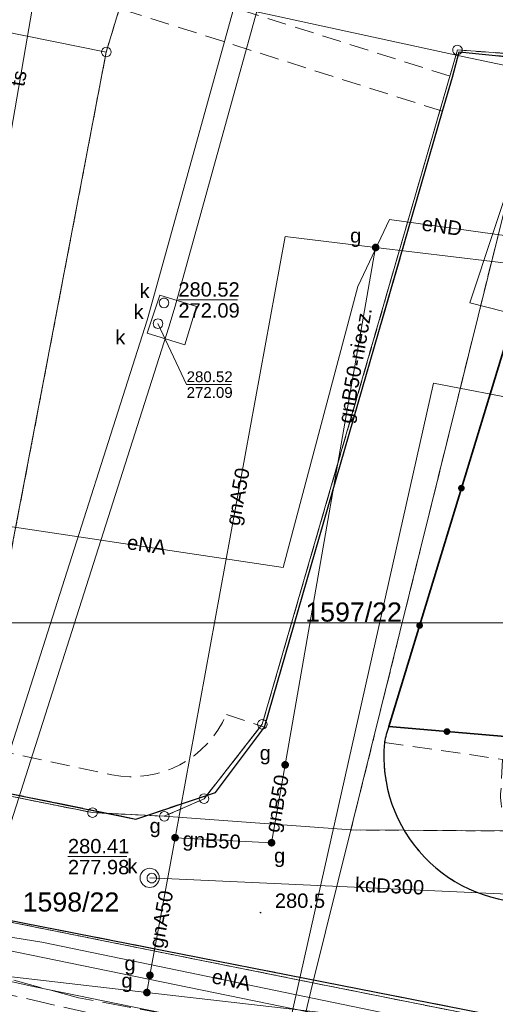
# Model space of a CAD drawing. Extents: x 0 to 6569664, y 0 to 5584502.
# Tile 13 of 64: x 6568305 to 6568330, y 5584085 to 5584137. Entities that reach past the tile are written whole.
import ezdxf
from ezdxf.enums import TextEntityAlignment as Align

# ---------------------------------------------------------------- set-up
doc = ezdxf.new("R2010")
doc.units = 0
doc.header["$PDSIZE"] = 0.75
for name, pattern in [('GAK', [3.5, 2, -0.7, 0.1, -0.7]), ('PRZER1-1', [1, 0.5, -0.5]), ('PRZER2-1', [1.5, 1, -0.5]), ('PRZER3-1', [2, 1.5, -0.5])]:
    doc.linetypes.add(name, pattern=pattern)
doc.layers.get('0').update_dxf_attribs({"linetype": 'CONTINUOUS'})
doc.layers.get('Defpoints').update_dxf_attribs({"linetype": 'CONTINUOUS'})
for name, color, linetype, lineweight in [('EGDE', 7, 'CONTINUOUS', 18), ('EGDE_O', 7, 'CONTINUOUS', 18), ('EGPG', 7, 'CONTINUOUS', 18), ('GUPPRZ_O', 7, 'CONTINUOUS', 18), ('OTKC', 7, 'CONTINUOUS', 18), ('OTKJ', 7, 'CONTINUOUS', 18), ('OTKK', 7, 'CONTINUOUS', 25), ('OTOO', 7, 'CONTINUOUS', 35), ('OTRN', 7, 'CONTINUOUS', 13), ('OTRN_O', 7, 'CONTINUOUS', 13), ('ramka sekcji', 7, 'CONTINUOUS', 18), ('siec', 7, 'GAK', 70), ('SUPK', 7, 'CONTINUOUS', 18), ('SUPW', 7, 'CONTINUOUS', 18), ('SUPW_O', 7, 'CONTINUOUS', 18)]:
    doc.layers.add(name, color=color, linetype=linetype, lineweight=lineweight)
for name, color, linetype, lineweight, true_color in [('EGUG', 7, 'CONTINUOUS', 18, 0x008000), ('SUCP', 7, 'CONTINUOUS', 18, 0xd200d2), ('SUEP', 1, 'CONTINUOUS', 18, 0xff0000), ('SUEP_O', 1, 'CONTINUOUS', 18, 0xff0000), ('SUGP', 7, 'CONTINUOUS', 18, 0xbfbf00), ('SUGP_O', 7, 'CONTINUOUS', 18, 0xbfbf00), ('SUGU', 7, 'CONTINUOUS', 18, 0xbfbf00), ('SUGU_O', 7, 'CONTINUOUS', 18, 0xbfbf00), ('SUKP', 7, 'CONTINUOUS', 18, 0x803300), ('SUKP_O', 7, 'CONTINUOUS', 18, 0x803300), ('SUKS', 7, 'CONTINUOUS', 18, 0x803300), ('SUKS_O', 7, 'CONTINUOUS', 18, 0x803300), ('SUTP', 7, 'CONTINUOUS', 18, 0xff9100), ('SUTP_O', 7, 'CONTINUOUS', 18, 0xff9100)]:
    doc.layers.add(name, color=color, linetype=linetype, lineweight=lineweight, true_color=true_color)
doc.styles.add('Arial', font='arial.ttf')
doc.styles.add('GEO-INFO', font='arial.ttf')
doc.dimstyles.get("Standard").update_dxf_attribs({"dimtxt": 0.18, "dimasz": 0.18, "dimexe": 0.18, "dimexo": 0.0625, "dimgap": 0.09, "dimtad": 0, "dimtih": 1, "dimtoh": 1, "dimdec": 4, "dimzin": 0, "dimdsep": 46, "dimtxsty": 'Standard', "dimcen": 0.09, "dimadec": 0, "dimazin": 0, "dimtfac": 1, "dimtdec": 4, "dimtofl": 0, "dimtmove": 0, "dimatfit": 3, "dimfxl": 0, "dimtolj": 1, "dimtzin": 0, "dimarcsym": 0})

# ---------------------------------------------------------------- blocks, each defined once
blk = doc.blocks.new('D_GSPWPN1')
blk.add_hatch(color=0).paths.add_polyline_path([(-0.045, 0), (-0.043467, -0.011647), (-0.038971, -0.0225), (-0.03182, -0.03182), (-0.0225, -0.038971), (-0.011647, -0.043467), (0, -0.045), (0.011647, -0.043467), (0.0225, -0.038971), (0.03182, -0.03182), (0.038971, -0.0225), (0.043467, -0.011647), (0.045, 0), (0.043467, 0.011647), (0.038971, 0.0225), (0.03182, 0.03182), (0.0225, 0.038971), (0.011647, 0.043467), (0, 0.045), (-0.011647, 0.043467), (-0.0225, 0.038971), (-0.03182, 0.03182), (-0.038971, 0.0225), (-0.043467, 0.011647)])
blk = doc.blocks.new('D_GUPIWZ1_1')
at = {"color": 0}
blk.add_lwpolyline([(0, 0.25), (0.064705, 0.241481), (0.125, 0.216506), (0.176777, 0.176777), (0.216506, 0.125), (0.241481, 0.064705), (0.25, 0), (0.241481, -0.064705), (0.216506, -0.125), (0.176777, -0.176777), (0.125, -0.216506), (0.064705, -0.241481), (0, -0.25), (-0.064705, -0.241481), (-0.125, -0.216506), (-0.176777, -0.176777), (-0.216506, -0.125), (-0.241481, -0.064705), (-0.25, 0), (-0.241481, 0.064705), (-0.216506, 0.125), (-0.176777, 0.176777), (-0.125, 0.216506), (-0.064705, 0.241481)], close=True, dxfattribs=at)
blk = doc.blocks.new('D_GUPKSD1_1')
at = {"color": 0}
blk.add_lwpolyline([(0, 0.25), (0.064705, 0.241481), (0.125, 0.216506), (0.176777, 0.176777), (0.216506, 0.125), (0.241481, 0.064705), (0.25, 0), (0.241481, -0.064705), (0.216506, -0.125), (0.176777, -0.176777), (0.125, -0.216506), (0.064705, -0.241481), (0, -0.25), (-0.064705, -0.241481), (-0.125, -0.216506), (-0.176777, -0.176777), (-0.216506, -0.125), (-0.241481, -0.064705), (-0.25, 0), (-0.241481, 0.064705), (-0.216506, 0.125), (-0.176777, 0.176777), (-0.125, 0.216506), (-0.064705, 0.241481)], close=True, dxfattribs=at)
blk = doc.blocks.new('D_GUPGUT1')
blk.add_hatch(color=0).paths.add_polyline_path([(-0.2, 0), (-0.193185, -0.051764), (-0.173205, -0.1), (-0.141421, -0.141421), (-0.1, -0.173205), (-0.051764, -0.193185), (0, -0.2), (0.051764, -0.193185), (0.1, -0.173205), (0.141421, -0.141421), (0.173205, -0.1), (0.193185, -0.051764), (0.2, 0), (0.193185, 0.051764), (0.173205, 0.1), (0.141421, 0.141421), (0.1, 0.173205), (0.051764, 0.193185), (0, 0.2), (-0.051764, 0.193185), (-0.1, 0.173205), (-0.141421, 0.141421), (-0.173205, 0.1), (-0.193185, 0.051764)])
blk = doc.blocks.new('D_GEPPGD1_2')
blk.add_hatch(color=0).paths.add_polyline_path([(0, -0.045), (0.013906, -0.042798), (0.02645, -0.036406), (0.036406, -0.02645), (0.042798, -0.013906), (0.045, 0), (0.042798, 0.013906), (0.036406, 0.02645), (0.02645, 0.036406), (0.013906, 0.042798), (0, 0.045), (-0.013906, 0.042798), (-0.02645, 0.036406), (-0.036406, 0.02645), (-0.042798, 0.013906), (-0.045, 0), (-0.042798, -0.013906), (-0.036406, -0.02645), (-0.02645, -0.036406), (-0.013906, -0.042798)])
blk = doc.blocks.new('D_GEPPGD1_1')
at = {"color": 0}
blk.add_lwpolyline([(0, 0.25), (0.077254, 0.237764), (0.146946, 0.202254), (0.202254, 0.146946), (0.237764, 0.077254), (0.25, 0), (0.237764, -0.077254), (0.202254, -0.146946), (0.146946, -0.202254), (0.077254, -0.237764), (0, -0.25), (-0.077254, -0.237764), (-0.146946, -0.202254), (-0.202254, -0.146946), (-0.237764, -0.077254), (-0.25, 0), (-0.237764, 0.077254), (-0.202254, 0.146946), (-0.146946, 0.202254), (-0.077254, 0.237764)], close=True, dxfattribs=at)
blk = doc.blocks.new('D_KOLO')
blk.add_hatch(color=0).paths.add_polyline_path([(-0.175, 0), (-0.169037, -0.045293), (-0.151554, -0.0875), (-0.123744, -0.123744), (-0.0875, -0.151554), (-0.045293, -0.169037), (0, -0.175), (0.045293, -0.169037), (0.0875, -0.151554), (0.123744, -0.123744), (0.151554, -0.0875), (0.169037, -0.045293), (0.175, 0), (0.169037, 0.045293), (0.151554, 0.0875), (0.123744, 0.123744), (0.0875, 0.151554), (0.045293, 0.169037), (0, 0.175), (-0.045293, 0.169037), (-0.0875, 0.151554), (-0.123744, 0.123744), (-0.151554, 0.0875), (-0.169037, 0.045293)])
blk = doc.blocks.new('*D45')
at = {"layer": 'Defpoints', "color": 0}
for p in [(6568647.5, 5584150), (6568650, 5584150), (0, 0)]:
    blk.add_point(p, dxfattribs=at)
at = {"layer": 'ramka sekcji', "color": 0, "lineweight": -2}
blk.add_line((6568649.938, 5584150), (6568647.5, 5584150), dxfattribs=at)
at = {"layer": 'ramka sekcji', "color": 0, "insert": (6568644.106, 5584150), "char_height": 0.75, "attachment_point": 5, "style": 'GEO-INFO'}
blk.add_mtext('\\A1;5584150.0000', dxfattribs=at)
blk = doc.blocks.new('*D46')
at = {"layer": 'Defpoints', "color": 0}
for p in [(6568650, 5584152.5), (6568650, 5584150), (0, 0)]:
    blk.add_point(p, dxfattribs=at)
at = {"layer": 'ramka sekcji', "color": 0, "lineweight": -2}
blk.add_line((6568650, 5584150.062), (6568650, 5584152.5), dxfattribs=at)
at = {"layer": 'ramka sekcji', "color": 0, "insert": (6568650, 5584155.896), "char_height": 0.75, "attachment_point": 5, "rotation": 90, "style": 'GEO-INFO'}
blk.add_mtext('\\A1;6568650.0000', dxfattribs=at)

msp = doc.modelspace()

# ---------------------------------------------------------------- linework, layer by layer
at = {"layer": 'EGDE', "linetype": 'Continuous', "elevation": 10.22}
for points in [[(6568361.26341, 5584250.74162), (6568355.87516, 5584228.80739), (6568343.88997, 5584180.27922), (6568337.0279, 5584152.47866), (6568332.74, 5584135.02), (6568328.2783, 5584135.3346), (6568318.08182, 5584100.1005), (6568315.04175, 5584096.21103), (6568312.96342, 5584095.29418), (6568309.21068, 5584095.48584), (6568302.523, 5584096.81978), (6568303.26305, 5584109.23027), (6568304.89857, 5584108.81131), (6568309.92834, 5584135.22816), (6568320.18066, 5584169.23288), (6568329.95, 5584201.67), (6568339.09, 5584229.28), (6568315.28914, 5584237.02736), (6568321.65, 5584256.49), (6568327.03, 5584260.27)], [(6568309.92834, 5584135.22816), (6568287.80878, 5584139.7235), (6568288.97096, 5584157.39984), (6568294.18308, 5584175.87843), (6568320.18066, 5584169.23288)], [(6568304.89857, 5584108.81131), (6568303.26305, 5584109.23027), (6568280.79901, 5584114.07121), (6568285.97392, 5584140.08989), (6568287.80878, 5584139.7235), (6568309.92834, 5584135.22816)], [(6568328.2783, 5584135.3346), (6568332.74, 5584135.02), (6568331.91463, 5584131.76118), (6568322.71334, 5584094.57975), (6568312.96342, 5584095.29418), (6568315.04175, 5584096.21103), (6568318.08182, 5584100.1005)], [(6568331.91463, 5584131.76118), (6568332.74, 5584135.02), (6568363.32778, 5584133.24604), (6568371.2, 5584132.71), (6568377.65, 5584132.3), (6568375.19, 5584092.43), (6568344.88, 5584093.16), (6568345, 5584094.44), (6568322.71334, 5584094.57975)], [(6568322.71334, 5584094.57975), (6568320.72616, 5584086.59352), (6568302.13672, 5584090.3243), (6568302.523, 5584096.81978), (6568309.21068, 5584095.48584), (6568312.96342, 5584095.29418)], [(6568375.19, 5584092.43), (6568374.92948, 5584088.19204), (6568374.48985, 5584081.95589), (6568329.45932, 5584084.84591), (6568320.72616, 5584086.59352), (6568322.71334, 5584094.57975), (6568345, 5584094.44), (6568344.88, 5584093.16)], [(6568302.13672, 5584090.3243), (6568320.72616, 5584086.59352), (6568319.9193, 5584083.24287), (6568307.93382, 5584034.73468), (6568295.92847, 5583986.21622), (6568300.13923, 5584056.76596)]]:
    msp.add_lwpolyline(points, close=True, dxfattribs=at)
msp.add_lwpolyline([(6568594.31055, 5583939.47691), (6568591.06023, 5583939.65534), (6568585.12694, 5583937.54872), (6568482.90911, 5583944.55214), (6568370.44353, 5583952.88368), (6568294.32233, 5583957.98331), (6568295.92847, 5583986.21622), (6568307.93382, 5584034.73468), (6568319.9193, 5584083.24287), (6568320.72616, 5584086.59352), (6568329.45932, 5584084.84591), (6568374.48985, 5584081.95589), (6568374.92948, 5584088.19204), (6568391.77674, 5584086.94902), (6568441.65482, 5584081.9513), (6568491.15577, 5584079.0589), (6568538.06756, 5584076.86319), (6568558.47556, 5584075.58605), (6568583.6998, 5584038.16817), (6568609.00522, 5584036.3441), (6568644.22449, 5584009.45582)], dxfattribs=at)
at = {"layer": 'EGUG', "linetype": 'PRZER1-1', "lineweight": 18, "elevation": 10.08}
for points in [[(6568370.27666, 5584242.73402), (6568367.78222, 5584196.52832), (6568365.45974, 5584156.3753), (6568363.32778, 5584133.24604), (6568332.74, 5584135.02), (6568328.2783, 5584135.3346), (6568318.08182, 5584100.1005), (6568315.04175, 5584096.21103), (6568312.96342, 5584095.29418), (6568309.21068, 5584095.48584), (6568302.523, 5584096.81978), (6568293.22847, 5584098.67016), (6568278.61678, 5584101.82214), (6568280.79901, 5584114.07121), (6568303.26305, 5584109.23027), (6568304.89857, 5584108.81131), (6568309.92834, 5584135.22816), (6568320.18066, 5584169.23288), (6568329.95, 5584201.67), (6568339.09, 5584229.28), (6568315.28914, 5584237.02736), (6568321.65, 5584256.49)], [(6568321.65, 5584256.49), (6568315.28914, 5584237.02736), (6568313.96, 5584237.46), (6568310.11, 5584225.76), (6568304.98, 5584210.19), (6568294.18308, 5584175.87843), (6568288.97096, 5584157.39984), (6568285.97392, 5584140.08989), (6568280.79901, 5584114.07121), (6568278.61678, 5584101.82214), (6568293.22847, 5584098.67016), (6568302.523, 5584096.81978), (6568309.21068, 5584095.48584), (6568312.96342, 5584095.29418), (6568315.04175, 5584096.21103), (6568318.08182, 5584100.1005), (6568328.2783, 5584135.3346), (6568332.74, 5584135.02)], [(6568482.90911, 5583944.55214), (6568370.44353, 5583952.88368), (6568294.32233, 5583957.98331), (6568294.26523, 5583956.9825), (6568277.26098, 5583957.9935), (6568263.9809, 5583958.70246), (6568268.42617, 5584011.06381), (6568271.58328, 5584050.08752), (6568274.3496, 5584077.53529), (6568277.46122, 5584095.26675), (6568302.13672, 5584090.3243), (6568320.72616, 5584086.59352), (6568329.45932, 5584084.84591), (6568374.48985, 5584081.95589), (6568374.92948, 5584088.19204), (6568375.19, 5584092.43), (6568377.65, 5584132.3), (6568371.2, 5584132.71), (6568369.87809, 5584134.81056), (6568369.45834, 5584137.11533), (6568375.25714, 5584238.8479), (6568377.54509, 5584242.89769)], [(6568331.91463, 5584131.76118), (6568322.71334, 5584094.57975), (6568345, 5584094.44)], [(6568329.45932, 5584084.84591), (6568320.72616, 5584086.59352), (6568302.13672, 5584090.3243), (6568277.46122, 5584095.26675), (6568274.3496, 5584077.53529)]]:
    msp.add_lwpolyline(points, dxfattribs=at)
for points in [[(6568285.97392, 5584140.08989), (6568288.97096, 5584157.39984), (6568294.18308, 5584175.87843), (6568304.98, 5584210.19), (6568310.11, 5584225.76), (6568313.96, 5584237.46), (6568315.28914, 5584237.02736), (6568339.09, 5584229.28), (6568329.95, 5584201.67), (6568320.18066, 5584169.23288), (6568309.92834, 5584135.22816), (6568304.89857, 5584108.81131), (6568303.26305, 5584109.23027), (6568280.79901, 5584114.07121)], [(6568331.91463, 5584131.76118), (6568332.74, 5584135.02), (6568363.32778, 5584133.24604), (6568371.2, 5584132.71), (6568377.65, 5584132.3), (6568375.19, 5584092.43), (6568344.88, 5584093.16), (6568345, 5584094.44), (6568322.71334, 5584094.57975)]]:
    msp.add_lwpolyline(points, close=True, dxfattribs=at)
at = {"layer": 'GUPPRZ_O', "linetype": 'Continuous', "lineweight": 13, "elevation": 10.8, "flags": 128}
for points in [[(6568313.69882, 5584122.27498), (6568316.77882, 5584122.27498)], [(6568312.63278, 5584121.03528), (6568314.13062, 5584117.85035), (6568316.45062, 5584117.85035)], [(6568307.92868, 5584093.18644), (6568311.00868, 5584093.18644)]]:
    msp.add_lwpolyline(points, dxfattribs=at)
at = {"layer": 'OTKC', "linetype": 'PRZER2-1', "lineweight": 18, "elevation": 10.18}
msp.add_lwpolyline([(6568292.79, 5584169.75), (6568287.15, 5584146.3), (6568287, 5584145.5), (6568305.5, 5584141.07), (6568328.02, 5584133.92), (6568327.5, 5584132.13), (6568305.05, 5584139.28), (6568286.65, 5584143.53), (6568285.27826, 5584136.59221), (6568281.62246, 5584118.2114), (6568279.2, 5584118.53), (6568278.34, 5584119.3), (6568277.98, 5584120.39), (6568283.29, 5584147.13), (6568291.67, 5584180.99)], dxfattribs=at)
for points in [[(6568318.19, 5584099.95), (6568315.63, 5584096.54), (6568311.48, 5584095.15), (6568277.84, 5584101.97, -0.31088175), (6568275.11, 5584104.71), (6568276.42, 5584111.96), (6568276.96, 5584112.62), (6568277.69, 5584112.69), (6568280.34, 5584112.5), (6568279.27, 5584107.79), (6568279.91, 5584106.75), (6568282.03, 5584106.11), (6568281.59, 5584103.71), (6568295.3, 5584100.64), (6568310.23, 5584097.46, 0.3518827), (6568316.21, 5584100.62)], [(6568377.68, 5584087.98), (6568371.71, 5584088.44), (6568332.44, 5584090.8, -0.45490263), (6568324.46, 5584099.15), (6568330.64, 5584098.27), (6568330.56, 5584096.77, 0.21030029), (6568331.27, 5584094.34), (6568331.97, 5584094.02), (6568342.96, 5584093.21), (6568344.27, 5584093.63), (6568345.03, 5584094.4), (6568348.27, 5584094.18), (6568365.8, 5584093.09), (6568367.47, 5584092.9), (6568369.51, 5584092.8, 0.12574289), (6568371.1, 5584092.66, 0.34864944), (6568373.14, 5584094.42), (6568373.36, 5584097.51), (6568373.61243, 5584100.52929), (6568375.73, 5584100.29), (6568378.25, 5584100.43), (6568377.91, 5584092.62), (6568377.8, 5584090.47)]]:
    msp.add_lwpolyline(points, format="xyb", close=True, dxfattribs=at)
at = {"layer": 'OTKJ', "linetype": 'PRZER3-1', "lineweight": 18, "elevation": 10.18}
msp.add_lwpolyline([(6568330.51, 5584084.83), (6568276.89, 5584095.36), (6568277.84, 5584101.97), (6568311.48, 5584095.15), (6568315.63, 5584096.54), (6568318.19, 5584099.95), (6568327.5, 5584132.13), (6568328.02, 5584133.92), (6568328.36, 5584135.24), (6568335.42, 5584134.53), (6568334.87, 5584128.07), (6568332.28, 5584124.9), (6568324.69, 5584099.98, 0.03393703), (6568324.46, 5584099.15, 0.45490263), (6568332.44, 5584090.8), (6568371.71, 5584088.44), (6568377.68, 5584087.98), (6568381.72, 5584087.67), (6568384.28, 5584087.56)], format="xyb", dxfattribs=at)
at = {"layer": 'OTKK', "linetype": 'Continuous', "lineweight": 25, "elevation": 10.18}
for points in [[(6568280.34, 5584112.5), (6568277.69, 5584112.69), (6568276.96, 5584112.62), (6568276.42, 5584111.96), (6568275.11, 5584104.71, 0.31088175), (6568277.84, 5584101.97), (6568311.48, 5584095.15), (6568315.63, 5584096.54), (6568318.19, 5584099.95), (6568327.5, 5584132.13), (6568328.02, 5584133.92), (6568328.36, 5584135.24), (6568335.42, 5584134.53)], [(6568324.69, 5584099.98, 0.03393703), (6568324.46, 5584099.15, 0.45490263), (6568332.44, 5584090.8), (6568371.71, 5584088.44), (6568377.68, 5584087.98)], [(6568366.17994, 5583966.25595), (6568362.14, 5583966.51), (6568313.68, 5583969.67), (6568310.89, 5583969.83), (6568296.58, 5583970.72), (6568295.74, 5583961.67, -0.29217785), (6568289.71, 5583954.65), (6568268.81, 5583956.34, -0.11600079), (6568265.57, 5583957.41, -0.07423973), (6568263.46, 5583959.35, -0.12887514), (6568261.14, 5583964.74), (6568265.58, 5584031.75), (6568268.21, 5584056.6), (6568269.75, 5584068.54), (6568273.31, 5584093.29, -0.47390876), (6568276.89, 5584095.36), (6568330.51, 5584084.83)]]:
    msp.add_lwpolyline(points, format="xyb", dxfattribs=at)
at = {"layer": 'OTOO', "linetype": 'Continuous', "lineweight": 35, "elevation": 10.18}
msp.add_lwpolyline([(6568332.7, 5584099.23), (6568330.77, 5584099.46), (6568324.69, 5584099.98), (6568332.28, 5584124.9), (6568334.87, 5584128.07), (6568335.42, 5584134.53), (6568361.49, 5584133.2)], dxfattribs=at)
at = {"layer": 'siec', "linetype": 'ByBlock', "lineweight": 20}
msp.add_line((6568238.01967, 5584105.39829), (6568734.39713, 5584105.39829), dxfattribs=at)
at = {"layer": 'SUCP', "linetype": 'Continuous', "lineweight": 18, "elevation": 10.14}
msp.add_lwpolyline([(6568363.52786, 5584258.84118), (6568358.72812, 5584235.45896), (6568363.21186, 5584234.19605), (6568362.14107, 5584229.40269), (6568356.91373, 5584229.77556), (6568349.05454, 5584184.02745), (6568353.4808, 5584182.02165), (6568352.51065, 5584178.73978), (6568347.94518, 5584179.45938), (6568328.91705, 5584122.12967), (6568332.47163, 5584121.22431), (6568331.91754, 5584116.99279), (6568327.01957, 5584117.92663), (6568310.11167, 5584042.64789), (6568313.52267, 5584040.92342), (6568312.64533, 5584036.86571), (6568307.74363, 5584037.91157), (6568299.28996, 5584003.59361)], dxfattribs=at)
at = {"layer": 'SUEP', "linetype": 'Continuous', "lineweight": 18, "elevation": 10.14}
for points in [[(6568323.07725, 5584122.97663), (6568324.72615, 5584126.48455), (6568333.60173, 5584125.23873), (6568336.83418, 5584125.10207), (6568340.71399, 5584126.38637), (6568345.99204, 5584126.61216)], [(6568288.39275, 5584114.11575), (6568300.80955, 5584111.0388), (6568319.17625, 5584108.29523), (6568323.07725, 5584122.97663)], [(6568458.09827, 5584047.11792), (6568457.35, 5584047.26), (6568459.16, 5584071.55), (6568438.5, 5584072.96), (6568419.47, 5584074.77), (6568404.28, 5584076.08), (6568403.66, 5584075.72), (6568401.66, 5584075.85), (6568401.11, 5584076.26), (6568386.25, 5584077.53), (6568371.06, 5584078.6), (6568349.99, 5584080.04), (6568345.21, 5584081.39), (6568343.58, 5584081.04), (6568324.49, 5584082.63), (6568306.2, 5584086.38), (6568288.07, 5584090.39), (6568280.16, 5584092.07), (6568278.51, 5584092.88), (6568265.72845, 5584094.84031)], [(6568289.11, 5584091.53), (6568306.5577, 5584088.72114), (6568326.34206, 5584084.61573), (6568345.66268, 5584083.12455)], [(6568289.11, 5584091.53), (6568305.94, 5584088.05), (6568321.82, 5584084.8), (6568325.36, 5584083.57), (6568338.95, 5584081.37), (6568352.38, 5584082.08), (6568368.21, 5584080.83), (6568373.59, 5584080.31), (6568383.96, 5584079.32)]]:
    msp.add_lwpolyline(points, dxfattribs=at)
at = {"layer": 'SUEP', "linetype": 'PRZER3-1', "lineweight": 18, "elevation": 10.14}
msp.add_lwpolyline([(6568459.83529, 5584050.67966), (6568460.62843, 5584071.35681), (6568421.89546, 5584074.17693), (6568386.52744, 5584077.44073), (6568366.48235, 5584079.2058), (6568353.75069, 5584080.06318), (6568328.39369, 5584082.01967), (6568323.01448, 5584083.12127), (6568308.48195, 5584085.80969), (6568300.43483, 5584088.01289), (6568293.21194, 5584089.56037), (6568275.36079, 5584093.02254), (6568265.88044, 5584095.88281)], dxfattribs=at)
at = {"layer": 'SUGP', "linetype": 'Continuous', "lineweight": 18, "elevation": 10.14}
for points in [[(6568313.52697, 5584094.17565), (6568319.27459, 5584125.58101), (6568324.0042, 5584125.01693)], [(6568324.0042, 5584125.01693), (6568319.27733, 5584097.98204)], [(6568324.0042, 5584125.01693), (6568332.1453, 5584124.04679), (6568344.12441, 5584122.63107), (6568344.12117, 5584121.33094)], [(6568319.27733, 5584097.98204), (6568318.56573, 5584093.91257), (6568313.52697, 5584094.17565)], [(6568312.05315, 5584086.08506), (6568312.21154, 5584086.98717), (6568313.52697, 5584094.17565)], [(6568265.24254, 5584091.50742), (6568267.11081, 5584091.29121), (6568312.05315, 5584086.08506), (6568337.40552, 5584083.1726)]]:
    msp.add_lwpolyline(points, dxfattribs=at)
at = {"layer": 'SUGP', "linetype": 'PRZER3-1', "lineweight": 18, "elevation": 10.14}
msp.add_lwpolyline([(6568265.95805, 5584091.06252), (6568282.69757, 5584089.03151), (6568303.81341, 5584086.21528), (6568322.8449, 5584081.84386), (6568337.23585, 5584080.73312)], dxfattribs=at)
at = {"layer": 'SUKP', "linetype": 'Continuous', "lineweight": 18, "elevation": 10.14}
for points in [[(6568329.71967, 5584200.00489), (6568322.68649, 5584159.52609), (6568312.37167, 5584122.28348), (6568312.05886, 5584121.21045), (6568295.69462, 5584069.91304), (6568288.61341, 5584039.63522), (6568278.51199, 5583996.22529), (6568277.47048, 5583995.37472)], [(6568330.90196, 5584199.79947), (6568323.85869, 5584159.26259), (6568313.52598, 5584121.95539), (6568313.20669, 5584120.86012), (6568296.85228, 5584069.59355), (6568289.78203, 5584039.36259), (6568279.58801, 5583995.55471), (6568278.22952, 5583994.44528)], [(6568312.20002, 5584092.0756), (6568341.60027, 5584090.74628)]]:
    msp.add_lwpolyline(points, dxfattribs=at)
at = {"layer": 'SUPK', "linetype": 'Continuous', "lineweight": 18, "elevation": 10.14}
msp.add_lwpolyline([(6568312.73506, 5584122.52268), (6568314.64908, 5584121.93165), (6568314.03291, 5584119.93621), (6568312.06654, 5584120.5434)], close=True, dxfattribs=at)
msp.add_lwpolyline([(6568312.20002, 5584091.5756, -1), (6568312.20002, 5584092.5756, -1)], format="xyb", close=True, dxfattribs=at)
at = {"layer": 'SUTP', "linetype": 'Continuous', "lineweight": 18, "elevation": 10.14}
for points in [[(6568307.17035, 5584259.42828), (6568307.81232, 5584259.00045), (6568335.97449, 5584247.04938), (6568333.6656, 5584233.6106), (6568326.23043, 5584215.04437), (6568324.92988, 5584204.91983), (6568323.39043, 5584199.51658), (6568318.12328, 5584188.40785), (6568315.30627, 5584179.9389), (6568310.54536, 5584166.25451), (6568308.94136, 5584158.25622), (6568307.97868, 5584148.60907), (6568302.86621, 5584119.06592), (6568299.15252, 5584103.43086)], [(6568275.1335, 5584147.38671), (6568283.04302, 5584145.57255), (6568300.77273, 5584141.04064), (6568328.39228, 5584135.02605), (6568352.43941, 5584129.95549), (6568361.80246, 5584128.99606), (6568370.85908, 5584126.9826), (6568380.42882, 5584125.50579)]]:
    msp.add_lwpolyline(points, dxfattribs=at)

# ---------------------------------------------------------------- block references
at = {"layer": 'EGPG', "linetype": 'Continuous', "lineweight": 18}
for name, p in [('D_GEPPGD1_1', (6568309.92834, 5584135.22816, 10.24)), ('D_GEPPGD1_1', (6568328.2783, 5584135.3346, 10.24)), ('D_GEPPGD1_1', (6568318.08182, 5584100.1005, 10.24)), ('D_GEPPGD1_1', (6568315.04175, 5584096.21103, 10.24)), ('D_GEPPGD1_1', (6568309.21068, 5584095.48584, 10.24)), ('D_GEPPGD1_1', (6568312.96342, 5584095.29418, 10.24)), ('D_GEPPGD1_2', (6568322.71334, 5584094.57975, 10.24)), ('D_GEPPGD1_2', (6568320.72616, 5584086.59352, 10.24))]:
    msp.add_blockref(name, p, dxfattribs=at)
at = {"layer": 'OTOO', "linetype": 'Continuous', "lineweight": 35}
for p, rotation in [((6568328.485, 5584112.44, 10.18), 73.06059396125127), ((6568328.485, 5584112.44, 10.18), 73.06059396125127), ((6568326.2998, 5584105.2654, 10.18), 73.06059396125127), ((6568326.2998, 5584105.2654, 10.18), 73.06059396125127), ((6568327.73, 5584099.72, 10.18), 175.1115990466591), ((6568327.73, 5584099.72, 10.18), 175.1115990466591)]:
    msp.add_blockref('D_KOLO', p, dxfattribs=dict(at, rotation=rotation))
at = {"layer": 'OTRN', "linetype": 'Continuous', "lineweight": 13}
msp.add_blockref('D_GSPWPN1', (6568317.99, 5584090.26, 10.08), dxfattribs=at)
at = {"layer": 'SUGU', "linetype": 'Continuous', "lineweight": 18}
for p in [(6568324.0042, 5584125.01693, 10.16), (6568319.27733, 5584097.98204, 10.16), (6568313.52697, 5584094.17565, 10.16), (6568318.56573, 5584093.91257, 10.16), (6568312.21154, 5584086.98717, 10.16), (6568312.05315, 5584086.08506, 10.16)]:
    msp.add_blockref('D_GUPGUT1', p, dxfattribs=at)
at = {"layer": 'SUKS', "linetype": 'Continuous', "lineweight": 18}
msp.add_blockref('D_GUPKSD1_1', (6568312.63278, 5584121.03528, 10.16), dxfattribs=at)
at = {"layer": 'SUPW', "linetype": 'Continuous', "lineweight": 18}
for p in [(6568312.94882, 5584122.11943, 10.18), (6568312.63278, 5584121.03528, 10.18), (6568312.3096, 5584092.06603, 10.18)]:
    msp.add_blockref('D_GUPIWZ1_1', p, dxfattribs=at)

# ---------------------------------------------------------------- texts
at = {"layer": 'EGDE_O', "linetype": 'Continuous', "style": 'Arial'}
for s, p in [('1597/22', (6568322.85171, 5584105.46747, 10.8)), ('1598/22', (6568308.08599, 5584090.31579, 10.8))]:
    msp.add_text(s, height=1, dxfattribs=at).set_placement(p, align=Align.CENTER)
at = {"layer": 'GUPPRZ_O', "linetype": 'Continuous', "lineweight": 0, "style": 'Arial'}
for s, height, p in [('280.52', 0.75, (6568313.69882, 5584122.44748, 10.8)), ('272.09', 0.75, (6568313.69882, 5584121.35248, 10.8)), ('280.52', 0.5625, (6568314.13062, 5584117.97973, 10.8)), ('272.09', 0.5625, (6568314.13062, 5584117.15848, 10.8)), ('280.41', 0.75, (6568307.92868, 5584093.35894, 10.8)), ('277.98', 0.75, (6568307.92868, 5584092.26394, 10.8))]:
    msp.add_text(s, height=height, dxfattribs=at).set_placement(p)
at = {"layer": 'OTRN_O', "linetype": 'Continuous', "lineweight": 0, "style": 'Arial'}
msp.add_text('280.5', height=0.75, dxfattribs=at).set_placement((6568318.74, 5584090.51, 10.8))
at = {"layer": 'SUEP_O', "linetype": 'Continuous', "lineweight": 0, "style": 'Arial'}
for s, rotation, p in [('eND', 352.009878, (6568327.41671, 5584125.76173, 10.8)), ('eNA', 351.504144, (6568311.98389, 5584109.11178, 10.8)), ('eNA', 348.27706, (6568316.39025, 5584086.38108, 10.8))]:
    msp.add_text(s, height=0.75, rotation=rotation, dxfattribs=at).set_placement(p, align=Align.CENTER)
at = {"layer": 'SUGP_O', "linetype": 'Continuous', "lineweight": 0, "style": 'Arial'}
for s, rotation, p in [('gnB50-niecz.', 80.082455, (6568323.28938, 5584118.79264, 10.8)), ('gnA50', 79.628849, (6568317.16031, 5584111.93288, 10.8)), ('gnB50', 80.08139, (6568319.21062, 5584095.89675, 10.8)), ('gnB50', 357.01125, (6568315.42053, 5584093.65279, 10.8)), ('gnA50', 79.630024, (6568313.16219, 5584089.84725, 10.8))]:
    msp.add_text(s, height=0.75, rotation=rotation, dxfattribs=at).set_placement(p, align=Align.CENTER)
at = {"layer": 'SUGU_O', "linetype": 'Continuous', "lineweight": 0, "style": 'Arial'}
for p in [(6568323.2542, 5584125.26693, 10.8), (6568318.52733, 5584098.23204, 10.8), (6568312.77697, 5584094.42565, 10.8), (6568319.27934, 5584092.86699, 10.8), (6568311.46154, 5584087.23717, 10.8), (6568311.30315, 5584086.33506, 10.8)]:
    msp.add_text('g', height=0.75, dxfattribs=at).set_placement(p, align=Align.RIGHT)
at = {"layer": 'SUKP_O', "linetype": 'Continuous', "lineweight": 0, "style": 'Arial'}
msp.add_text('kdD300', height=0.75, rotation=357.410802, dxfattribs=at).set_placement((6568324.71613, 5584091.28138, 10.8), align=Align.CENTER)
at = {"layer": 'SUKS_O', "linetype": 'Continuous', "lineweight": 0, "style": 'Arial'}
msp.add_text('k', height=0.75, dxfattribs=at).set_placement((6568310.92861, 5584119.94755, 10.8), align=Align.RIGHT)
at = {"layer": 'SUPW_O', "linetype": 'Continuous', "lineweight": 0, "style": 'Arial'}
for p in [(6568312.19882, 5584122.36943, 10.8), (6568311.88278, 5584121.28528, 10.8), (6568311.5596, 5584092.31603, 10.8)]:
    msp.add_text('k', height=0.75, dxfattribs=at).set_placement(p, align=Align.RIGHT)
at = {"layer": 'SUTP_O', "linetype": 'Continuous', "lineweight": 0, "style": 'Arial'}
msp.add_text('ts', height=0.75, rotation=80.182149, dxfattribs=at).set_placement((6568305.71162, 5584133.78745, 10.8), align=Align.CENTER)

# ---------------------------------------------------------------- dimensions: what is measured, and where the dimension line sits
at = {"layer": 'ramka sekcji'}
for offset, dtype, picture, middle in [((0, 2.5), 1, '*D46', (6568650, 5584155.8956787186)), ((-2.5, 0), 0, '*D45', (6568644.1063676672, 5584150))]:
    dim = msp.add_ordinate_dim(feature_location=(6568650, 5584150), offset=offset, dtype=dtype, origin=(0, 0), dimstyle='Standard', override={"dimtxt": 0.75, "dimtxsty": 'GEO-INFO'}, dxfattribs=at)
    dim.commit()
    dim.dimension.update_dxf_attribs({"geometry": picture, "text_midpoint": middle})

doc.saveas('drawing.dxf')
